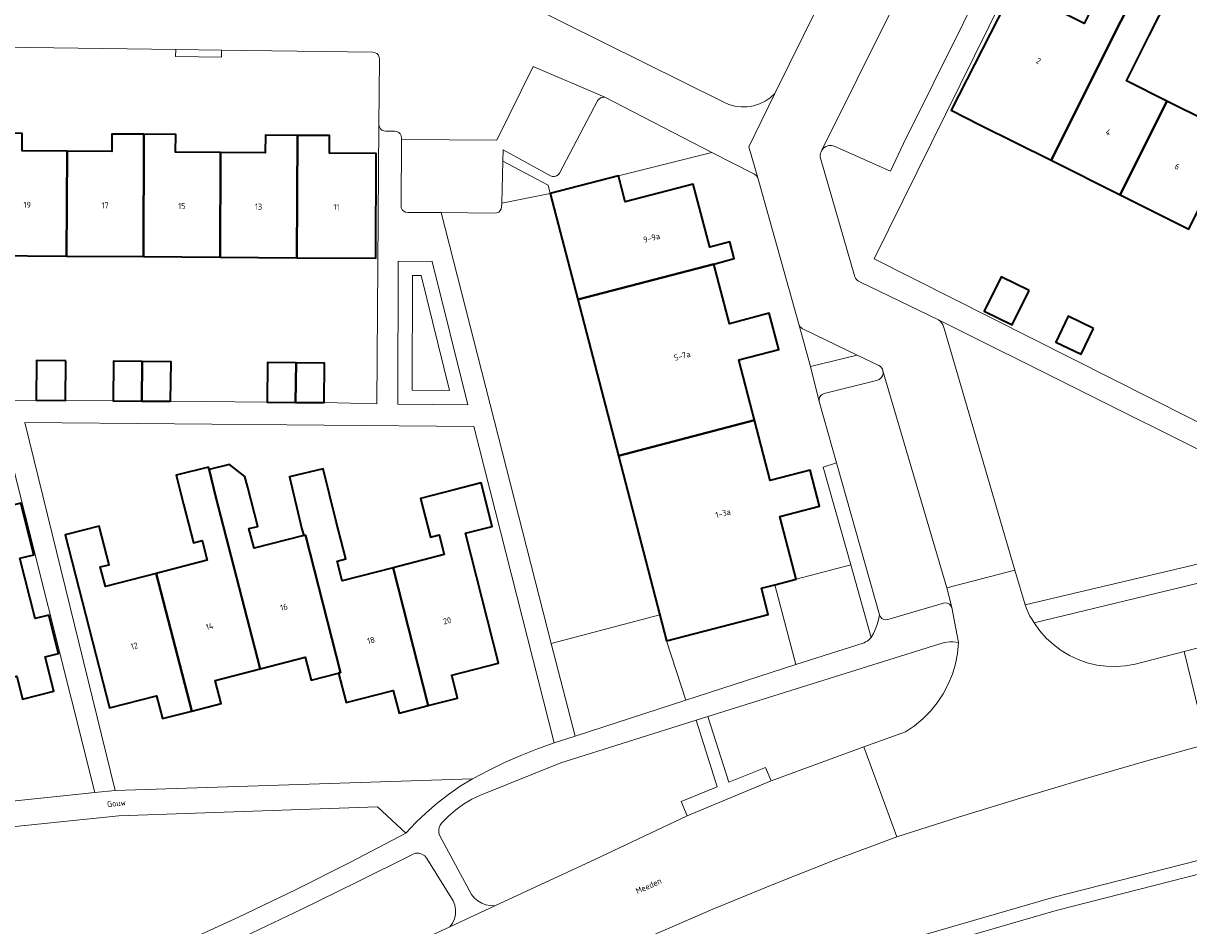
# Model space of a CAD drawing. Header units: metres. Extents: x 229229 to 231729, y 593167 to 595667.
# Tile 149 of 256: x 230877 to 230963, y 593608 to 593675. Entities that reach past the tile are written whole.
import ezdxf
from ezdxf.enums import TextEntityAlignment as Align

# ---------------------------------------------------------------- set-up
doc = ezdxf.new("R2010")
doc.units = ezdxf.units.M
for name, color, linetype, lineweight in [('B-WE-GR-GROENVOORZIENING-GV', 80, 'Continuous', 18), ('B-WE-OG-BEBOUWING-GV', 7, 'Continuous', 35), ('B-WE-OG-BEBOUWING-T18', 10, 'Continuous', 18), ('B-WE-OG-BEBOUWING_SCHUUR-GV', 7, 'Continuous', 35), ('B-WE-OG-TERREIN_ERF-GV', 7, 'Continuous', 18), ('B-WE-OG-TOPOGRAFIE-T18', 10, 'Continuous', 18), ('B-WE-OG-WATER-GV', 130, 'Continuous', 18), ('B-WE-OG-WATER_SLOOT-GV', 120, 'Continuous', 18), ('B-WE-VH-VERHARDING_GESLOTEN-GV', 252, 'Continuous', 18), ('B-WE-VH-VERHARDING_OPEN-GV', 252, 'Continuous', 18)]:
    doc.layers.add(name, color=color, linetype=linetype, lineweight=lineweight)
doc.styles.add('NLCS-ISO-M250-T18', font='NLCS-ISO.ttf', dxfattribs={"height": 0.45})

msp = doc.modelspace()

# ---------------------------------------------------------------- linework, layer by layer
at = {"layer": 'B-WE-GR-GROENVOORZIENING-GV'}
for points in [[(230912.208, 593661.628), (230915.79, 593662.34), (230915.648, 593662.949), (230912.293, 593664.735)], [(230944.601, 593652.975), (230944.721, 593652.871), (230944.825, 593652.753), (230944.913, 593652.621), (230944.982, 593652.479), (230945.032, 593652.329), (230950.259, 593634.381), (230951.031, 593631.819), (230975.425, 593637.576)], [(230940.48, 593649.184), (230940.44, 593649.303), (230940.376, 593649.412), (230940.291, 593649.505), (230940.188, 593649.578), (230940.073, 593649.629), (230938.572, 593650.353), (230935.115, 593649.501), (230935.753, 593646.914), (230935.743, 593647.065), (230935.781, 593647.212), (230935.864, 593647.34), (230935.983, 593647.434), (230936.125, 593647.487), (230940.014, 593648.458), (230940.192, 593648.527), (230940.34, 593648.648), (230940.444, 593648.808), (230940.492, 593648.993)], [(230938.095, 593634.784), (230934.04, 593633.713), (230932.469, 593633.3), (230934.03, 593627.396), (230939.082, 593629.007), (230939.201, 593629.058), (230939.314, 593629.123), (230939.418, 593629.2), (230939.513, 593629.288), (230939.597, 593629.387)], [(230924.44, 593629.15), (230923.93, 593631.08), (230915.886, 593628.938), (230917.659, 593622.069), (230925.855, 593624.752)], [(230946.09, 593629.011), (230945.877, 593629.055), (230945.661, 593629.077), (230945.444, 593629.077), (230945.228, 593629.056), (230945.015, 593629.012), (230927.494, 593623.538), (230929.045, 593618.658), (230931.765, 593619.755), (230932.181, 593618.766), (230939.056, 593621.278), (230942.154, 593622.398), (230942.819, 593622.845), (230943.437, 593623.354), (230944.002, 593623.922), (230944.509, 593624.543), (230944.952, 593625.211), (230945.327, 593625.918), (230945.631, 593626.66), (230945.861, 593627.427), (230946.015, 593628.213)], [(230925.505, 593617.23), (230928.197, 593618.316), (230926.638, 593623.266), (230916.601, 593620.097), (230910.645, 593617.703), (230910.001, 593617.383), (230909.384, 593617.013), (230908.799, 593616.594), (230908.25, 593616.129), (230907.74, 593615.622), (230907.64, 593615.461), (230907.573, 593615.283), (230907.54, 593615.097), (230907.542, 593614.907), (230907.58, 593614.721), (230909.974, 593610.312), (230910.185, 593610.056), (230910.438, 593609.84), (230910.724, 593609.671), (230911.034, 593609.553), (230911.361, 593609.492), (230911.693, 593609.487), (230919.109, 593612.928), (230925.959, 593616.149)], [(230905.099, 593614.87), (230902.996, 593616.821), (230883.812, 593616.149), (230839.81, 593611.638), (230846.457, 593593.158), (230847.167, 593591.177), (230851.885, 593592.65), (230856.582, 593594.191), (230861.256, 593595.798), (230865.906, 593597.472), (230870.533, 593599.212), (230875.134, 593601.018), (230879.708, 593602.889), (230884.256, 593604.825), (230888.489, 593606.697), (230892.691, 593608.638), (230896.861, 593610.647), (230900.997, 593612.725)]]:
    msp.add_lwpolyline(points, close=True, dxfattribs=at)
for points in [[(230925.957, 593602.229), (230953.072, 593610.102), (230984.584, 593618.147), (231003.177, 593622.631), (231006.744, 593622.092), (231017.496, 593622.414), (231030.312, 593624.551), (231045.531, 593628.781), (231096.96, 593645.097), (231127.052, 593654.788), (231132.727, 593656.207)], [(230975.831, 593636.311), (230951.707, 593630.473), (230952.124, 593629.889), (230952.598, 593629.35), (230953.124, 593628.862), (230953.698, 593628.431), (230954.312, 593628.06), (230954.961, 593627.754), (230955.638, 593627.516), (230956.336, 593627.348), (230957.047, 593627.252), (230957.764, 593627.229), (230958.48, 593627.28), (230959.187, 593627.403), (230962.824, 593628.363), (231047.585, 593650.197)], [(230964.513, 593621.48), (230959.891, 593620.181), (230955.28, 593618.844), (230950.68, 593617.47), (230946.092, 593616.058), (230941.515, 593614.608), (230936.933, 593612.889), (230932.38, 593611.096), (230927.857, 593609.229), (230923.364, 593607.289)], [(230908.348, 593607.91), (230908.55, 593608.191), (230908.693, 593608.507), (230908.772, 593608.844), (230908.783, 593609.19), (230908.726, 593609.532), (230908.604, 593609.856), (230906.655, 593613.002), (230906.499, 593613.191), (230906.294, 593613.324), (230906.057, 593613.387), (230905.812, 593613.376), (230905.583, 593613.29), (230901.471, 593611.228), (230897.336, 593609.211), (230893.178, 593607.241)]]:
    msp.add_lwpolyline(points, dxfattribs=at)
at = {"layer": 'B-WE-OG-BEBOUWING-GV'}
for points in [[(230958.238, 593680.539), (230955.784, 593675.707), (230955.404, 593674.944), (230950.162, 593677.609), (230945.54, 593668.515), (230947.73, 593667.42), (230952.97, 593664.8), (230958.13, 593675.12), (230959.585, 593677.979), (230960.077, 593677.729), (230960.863, 593679.273), (230960.885, 593679.316), (230958.288, 593680.638)], [(230952.97, 593664.8), (230958.08, 593662.23), (230961.54, 593669.19), (230958.55, 593670.69), (230960.24, 593674.06), (230961.673, 593676.917), (230960.077, 593677.729), (230959.585, 593677.979), (230958.13, 593675.12)], [(230958.08, 593662.23), (230963.18, 593659.68), (230968.32, 593670.01), (230970.206, 593673.764), (230968.096, 593674.824), (230966.21, 593671.07), (230964.52, 593667.7), (230961.54, 593669.19)], [(230879.936, 593657.697), (230879.968, 593665.475), (230876.64, 593665.5), (230876.65, 593666.8), (230874.12, 593666.82), (230874.08, 593657.74)], [(230885.632, 593657.656), (230885.666, 593666.735), (230883.3, 593666.75), (230883.29, 593665.45), (230879.968, 593665.475), (230879.936, 593657.697)], [(230885.666, 593666.735), (230885.632, 593657.656), (230891.318, 593657.614), (230891.352, 593665.385), (230888.02, 593665.41), (230888.03, 593666.72)], [(230897.014, 593657.573), (230897.06, 593666.65), (230894.68, 593666.67), (230894.67, 593665.36), (230891.352, 593665.385), (230891.318, 593657.614)], [(230897.06, 593666.65), (230897.014, 593657.573), (230902.86, 593657.53), (230902.9, 593665.3), (230899.43, 593665.33), (230899.44, 593666.63)], [(230917.841, 593654.471), (230927.93, 593657.1), (230929.46, 593657.51), (230929.13, 593658.76), (230927.64, 593658.36), (230926.41, 593663.02), (230921.37, 593661.72), (230920.87, 593663.65), (230915.79, 593662.34)], [(230930.955, 593645.515), (230929.79, 593649.99), (230932.75, 593650.76), (230932.05, 593653.45), (230929.1, 593652.67), (230927.93, 593657.1), (230917.841, 593654.471), (230920.861, 593642.884)], [(230879.88, 593649.92), (230877.7, 593649.94), (230877.67, 593647.01), (230879.85, 593646.99)], [(230885.55, 593649.87), (230883.42, 593649.89), (230883.39, 593646.96), (230885.523, 593646.94)], [(230885.55, 593649.87), (230885.523, 593646.94), (230887.65, 593646.92), (230887.68, 593649.85)], [(230896.95, 593649.77), (230894.83, 593649.79), (230894.8, 593646.86), (230896.922, 593646.84)], [(230896.922, 593646.84), (230899.04, 593646.82), (230899.07, 593649.75), (230896.95, 593649.77)], [(230930.955, 593645.515), (230920.861, 593642.884), (230924.44, 593629.15), (230931.98, 593631.1), (230931.48, 593633.04), (230932.469, 593633.3), (230934.04, 593633.713), (230932.83, 593638.36), (230935.78, 593639.13), (230935.08, 593641.81), (230932.12, 593641.04)], [(230886.589, 593634.15), (230889.219, 593623.93), (230891.39, 593624.49), (230890.95, 593626.19), (230894.3, 593627.058), (230890.984, 593639.904), (230890.506, 593641.859), (230890.465, 593642.028), (230888.055, 593641.437), (230888.61, 593639.29), (230889.35, 593636.42), (230890, 593636.58), (230890.37, 593635.13)], [(230894.3, 593627.058), (230897.63, 593627.92), (230898.07, 593626.22), (230900.11, 593626.75), (230900.246, 593626.785), (230897.656, 593636.995), (230897.52, 593636.96), (230893.84, 593636.01), (230893.46, 593637.47), (230894.11, 593637.64), (230893.37, 593640.52), (230893.158, 593641.342), (230892.008, 593642.227), (230890.506, 593641.859), (230890.984, 593639.904)], [(230897.39, 593637.44), (230897.52, 593636.96), (230897.656, 593636.995), (230900.246, 593626.785), (230900.11, 593626.75), (230900.67, 593624.58), (230904.15, 593625.47), (230904.59, 593623.78), (230906.76, 593624.34), (230904.16, 593634.565), (230900.38, 593633.59), (230900, 593635.05), (230900.65, 593635.22), (230899.91, 593638.09), (230898.971, 593641.907), (230896.455, 593641.312)], [(230908.69, 593640.35), (230906.18, 593639.71), (230906.92, 593636.83), (230907.57, 593637), (230907.94, 593635.54), (230904.16, 593634.565), (230906.76, 593624.34), (230908.93, 593624.9), (230908.5, 593626.59), (230911.98, 593627.48), (230909.514, 593637.126), (230911.499, 593637.632), (230910.677, 593640.857)], [(230876.477, 593635.276), (230877.502, 593635.536), (230876.53, 593639.367), (230872.226, 593638.275), (230872.01, 593639.12), (230869.639, 593638.506), (230872.884, 593625.64), (230876.24, 593626.51), (230876.67, 593624.81), (230878.98, 593625.41), (230878.334, 593627.955), (230879.337, 593628.21), (230878.617, 593631.047), (230877.614, 593630.793)], [(230889.219, 593623.93), (230886.589, 593634.15), (230882.81, 593633.17), (230882.43, 593634.63), (230883.08, 593634.79), (230882.34, 593637.66), (230879.82, 593637.01), (230883.12, 593624.16), (230886.61, 593625.06), (230887.05, 593623.37)]]:
    msp.add_lwpolyline(points, close=True, dxfattribs=at)
at = {"layer": 'B-WE-OG-BEBOUWING_SCHUUR-GV'}
for points in [[(230951.329, 593655.141), (230949.246, 593656.161), (230947.994, 593653.603), (230950.077, 593652.583)], [(230956.11, 593652.331), (230954.22, 593653.233), (230953.302, 593651.309), (230955.192, 593650.407)]]:
    msp.add_lwpolyline(points, close=True, dxfattribs=at)
at = {"layer": 'B-WE-OG-TERREIN_ERF-GV'}
for points in [[(230907.931, 593679.423), (230928.624, 593669.141), (230929.048, 593668.952), (230929.496, 593668.826), (230929.956, 593668.765), (230930.421, 593668.771), (230930.88, 593668.843), (230931.324, 593668.98), (230931.743, 593669.179), (230932.13, 593669.437), (230932.476, 593669.747), (230968.548, 593742.8)], [(230963.18, 593659.68), (230958.08, 593662.23), (230952.97, 593664.8), (230947.73, 593667.42), (230945.54, 593668.515), (230950.162, 593677.609), (230955.404, 593674.944), (230955.784, 593675.707), (230958.238, 593680.539), (230958.288, 593680.638), (230952.58, 593683.33), (230939.839, 593657.498), (230977.889, 593638.292)], [(230978.751, 593670.559), (230960.863, 593679.273), (230960.077, 593677.729), (230961.673, 593676.917), (230960.24, 593674.06), (230958.55, 593670.69), (230961.54, 593669.19), (230964.52, 593667.7)], [(230869.902, 593646.978), (230877.67, 593647.01), (230877.7, 593649.94), (230879.88, 593649.92), (230879.85, 593646.99), (230883.39, 593646.96), (230883.42, 593649.89), (230885.55, 593649.87), (230887.68, 593649.85), (230887.65, 593646.92), (230894.8, 593646.86), (230894.83, 593649.79), (230896.95, 593649.77), (230899.07, 593649.75), (230899.04, 593646.82), (230902.935, 593646.737), (230903.101, 593667.421), (230903.149, 593672.309), (230903.126, 593672.463), (230903.057, 593672.603), (230902.948, 593672.715), (230902.81, 593672.787), (230902.656, 593672.814), (230891.427, 593672.973), (230891.421, 593672.459), (230888.022, 593672.507), (230888.028, 593673.021), (230875.373, 593673.2)], [(230851.111, 593614.649), (230882.028, 593617.881), (230875.136, 593645.385)], [(230876.53, 593639.367), (230877.502, 593635.536), (230876.477, 593635.276), (230877.614, 593630.793), (230878.617, 593631.047), (230879.337, 593628.21), (230878.334, 593627.955), (230878.98, 593625.41), (230876.67, 593624.81)]]:
    msp.add_lwpolyline(points, dxfattribs=at)
for points in [[(230897.06, 593666.65), (230899.44, 593666.63), (230899.43, 593665.33), (230902.9, 593665.3), (230902.86, 593657.53), (230897.014, 593657.573), (230891.318, 593657.614), (230885.632, 593657.656), (230879.936, 593657.697), (230874.08, 593657.74), (230874.12, 593666.82), (230876.65, 593666.8), (230876.64, 593665.5), (230879.968, 593665.475), (230883.29, 593665.45), (230883.3, 593666.75), (230885.666, 593666.735), (230888.03, 593666.72), (230888.02, 593665.41), (230891.352, 593665.385), (230894.67, 593665.36), (230894.68, 593666.67)], [(230934.232, 593652.652), (230931.191, 593663.5), (230931.162, 593663.567), (230931.122, 593663.628), (230931.073, 593663.681), (230931.016, 593663.726), (230930.952, 593663.761), (230927.792, 593665.387), (230920.87, 593663.65), (230921.37, 593661.72), (230926.41, 593663.02), (230927.64, 593658.36), (230929.13, 593658.76), (230929.46, 593657.51), (230927.93, 593657.1), (230929.1, 593652.67), (230932.05, 593653.45), (230932.75, 593650.76), (230929.79, 593649.99), (230930.955, 593645.515), (230932.12, 593641.04), (230935.08, 593641.81), (230935.78, 593639.13), (230932.83, 593638.36), (230934.04, 593633.713), (230938.095, 593634.784), (230936.049, 593642.032), (230937.043, 593642.345), (230935.753, 593646.914), (230935.115, 593649.501)], [(230917.841, 593654.471), (230915.79, 593662.34), (230912.208, 593661.628), (230912.201, 593661.356), (230912.173, 593661.204), (230912.099, 593661.067), (230911.987, 593660.96), (230911.848, 593660.892), (230911.694, 593660.87), (230907.704, 593660.926), (230915.886, 593628.938), (230923.93, 593631.08), (230924.44, 593629.15), (230920.861, 593642.884)], [(230910.143, 593645.058), (230876.848, 593645.334), (230883.531, 593618.042), (230910.047, 593618.909), (230911.215, 593619.533), (230912.406, 593620.113), (230913.619, 593620.647), (230914.851, 593621.134), (230916.1, 593621.574)], [(230908.93, 593624.9), (230906.76, 593624.34), (230904.59, 593623.78), (230904.15, 593625.47), (230900.67, 593624.58), (230900.11, 593626.75), (230898.07, 593626.22), (230897.63, 593627.92), (230894.3, 593627.058), (230890.95, 593626.19), (230891.39, 593624.49), (230889.219, 593623.93), (230887.05, 593623.37), (230886.61, 593625.06), (230883.12, 593624.16), (230879.82, 593637.01), (230882.34, 593637.66), (230883.08, 593634.79), (230882.43, 593634.63), (230882.81, 593633.17), (230886.589, 593634.15), (230890.37, 593635.13), (230890, 593636.58), (230889.35, 593636.42), (230888.61, 593639.29), (230888.055, 593641.437), (230890.465, 593642.028), (230890.506, 593641.859), (230892.008, 593642.227), (230893.158, 593641.342), (230893.37, 593640.52), (230894.11, 593637.64), (230893.46, 593637.47), (230893.84, 593636.01), (230897.52, 593636.96), (230897.39, 593637.44), (230896.455, 593641.312), (230898.971, 593641.907), (230899.91, 593638.09), (230900.65, 593635.22), (230900, 593635.05), (230900.38, 593633.59), (230904.16, 593634.565), (230907.94, 593635.54), (230907.57, 593637), (230906.92, 593636.83), (230906.18, 593639.71), (230908.69, 593640.35), (230910.677, 593640.857), (230911.499, 593637.632), (230909.514, 593637.126), (230911.98, 593627.48), (230908.5, 593626.59)]]:
    msp.add_lwpolyline(points, close=True, dxfattribs=at)
at = {"layer": 'B-WE-OG-WATER-GV'}
msp.add_lwpolyline([(231127.327, 593653.826), (231097.264, 593644.144), (231045.816, 593627.822), (231030.529, 593623.574), (231017.594, 593621.417), (231006.684, 593621.09), (231003.221, 593621.613), (230984.824, 593617.177), (230953.335, 593609.138), (230926.55, 593601.36)], dxfattribs=at)
at = {"layer": 'B-WE-OG-WATER_SLOOT-GV'}
for points in [[(231132.727, 593656.207), (231127.052, 593654.788), (231096.96, 593645.097), (231045.531, 593628.781), (231030.312, 593624.551), (231017.496, 593622.414), (231006.744, 593622.092), (231003.177, 593622.631), (230984.584, 593618.147), (230953.072, 593610.102), (230925.957, 593602.229)], [(230926.55, 593601.36), (230953.335, 593609.138), (230984.824, 593617.177), (231003.221, 593621.613), (231006.684, 593621.09), (231017.594, 593621.417), (231030.529, 593623.574), (231045.816, 593627.822), (231097.264, 593644.144), (231127.327, 593653.826)]]:
    msp.add_lwpolyline(points, dxfattribs=at)
at = {"layer": 'B-WE-VH-VERHARDING_GESLOTEN-GV'}
for points in [[(230968.548, 593742.8), (230932.476, 593669.747), (230930.547, 593665.795), (230931.191, 593663.5), (230934.232, 593652.652), (230934.284, 593652.549), (230934.351, 593652.456), (230934.433, 593652.374), (230934.527, 593652.308), (230934.631, 593652.257), (230938.572, 593650.353), (230940.073, 593649.629), (230940.188, 593649.578), (230940.291, 593649.505), (230940.376, 593649.412), (230940.44, 593649.303), (230940.48, 593649.184), (230945.212, 593633.065), (230950.259, 593634.381), (230945.032, 593652.329), (230944.982, 593652.479), (230944.913, 593652.621), (230944.825, 593652.753), (230944.721, 593652.871), (230944.601, 593652.975), (230938.762, 593655.792), (230938.668, 593655.834), (230938.584, 593655.893), (230938.511, 593655.965), (230938.453, 593656.049), (230938.41, 593656.143), (230935.853, 593664.958), (230935.833, 593665.078), (230935.833, 593665.2), (230935.852, 593665.32), (230935.89, 593665.436), (230935.946, 593665.544), (230946.452, 593686.711)], [(231047.585, 593650.197), (230962.824, 593628.363), (230964.513, 593621.48)], [(230975.425, 593637.576), (230951.031, 593631.819), (230951.132, 593631.534), (230951.251, 593631.256), (230951.387, 593630.986), (230951.539, 593630.724), (230951.707, 593630.473), (230975.831, 593636.311)], [(230893.178, 593607.241), (230897.336, 593609.211), (230901.471, 593611.228), (230905.583, 593613.29), (230905.812, 593613.376), (230906.057, 593613.387), (230906.294, 593613.324), (230906.499, 593613.191), (230906.655, 593613.002), (230908.604, 593609.856), (230908.726, 593609.532), (230908.783, 593609.19), (230908.772, 593608.844), (230908.693, 593608.507), (230908.55, 593608.191), (230908.348, 593607.91), (230911.693, 593609.487), (230911.361, 593609.492), (230911.034, 593609.553), (230910.724, 593609.671), (230910.438, 593609.84), (230910.185, 593610.056), (230909.974, 593610.312), (230907.58, 593614.721), (230907.542, 593614.907), (230907.54, 593615.097), (230907.573, 593615.283), (230907.64, 593615.461), (230907.74, 593615.622), (230908.25, 593616.129), (230908.799, 593616.594), (230909.384, 593617.013), (230910.001, 593617.383), (230910.645, 593617.703), (230916.601, 593620.097), (230926.638, 593623.266), (230927.494, 593623.538), (230945.015, 593629.012), (230945.228, 593629.056), (230945.444, 593629.077), (230945.661, 593629.077), (230945.877, 593629.055), (230946.09, 593629.011), (230945.592, 593631.611), (230945.525, 593631.75), (230945.418, 593631.86), (230945.282, 593631.93), (230945.129, 593631.953), (230944.978, 593631.927), (230940.853, 593630.723), (230940.697, 593630.703), (230940.542, 593630.733), (230940.404, 593630.809), (230940.297, 593630.924), (230940.231, 593631.067), (230940.164, 593630.711), (230940.066, 593630.363), (230939.938, 593630.024), (230939.781, 593629.698), (230939.597, 593629.387), (230939.513, 593629.288), (230939.418, 593629.2), (230939.314, 593629.123), (230939.201, 593629.058), (230939.082, 593629.007), (230934.03, 593627.396), (230925.855, 593624.752), (230917.659, 593622.069), (230916.1, 593621.574), (230914.851, 593621.134), (230913.619, 593620.647), (230912.406, 593620.113), (230911.215, 593619.533), (230910.047, 593618.909), (230909.136, 593618.35), (230908.256, 593617.743), (230907.41, 593617.089), (230906.6, 593616.391), (230905.829, 593615.651), (230905.099, 593614.87), (230900.997, 593612.725), (230896.861, 593610.647), (230892.691, 593608.638), (230888.489, 593606.697)]]:
    msp.add_lwpolyline(points, dxfattribs=at)
for points in [[(230927.494, 593623.538), (230926.638, 593623.266), (230928.197, 593618.316), (230925.505, 593617.23), (230925.959, 593616.149), (230932.181, 593618.766), (230931.765, 593619.755), (230929.045, 593618.658)], [(230918.904, 593605.276), (230923.364, 593607.289), (230927.857, 593609.229), (230932.38, 593611.096), (230936.933, 593612.889), (230941.515, 593614.608), (230939.056, 593621.278), (230932.181, 593618.766), (230925.959, 593616.149), (230919.109, 593612.928), (230911.693, 593609.487), (230908.348, 593607.91), (230860.306, 593585.687), (230863.465, 593579.445), (230870.806, 593583), (230872.494, 593583.774), (230903.445, 593597.901)]]:
    msp.add_lwpolyline(points, close=True, dxfattribs=at)
at = {"layer": 'B-WE-VH-VERHARDING_OPEN-GV'}
for points in [[(230950.876, 593683.943), (230946.695, 593686.09), (230946.572, 593686.17), (230946.479, 593686.284), (230946.425, 593686.421), (230946.416, 593686.568), (230946.452, 593686.711), (230935.946, 593665.544), (230936.082, 593665.707), (230936.258, 593665.826), (230936.459, 593665.892), (230936.671, 593665.899), (230936.877, 593665.848), (230941.031, 593663.989), (230942.017, 593666.06)], [(230888.028, 593673.021), (230888.022, 593672.507), (230891.421, 593672.459), (230891.427, 593672.973)], [(230919.303, 593669.209), (230919.378, 593669.315), (230919.476, 593669.398), (230919.592, 593669.455), (230919.719, 593669.481), (230919.848, 593669.475), (230914.537, 593671.755), (230911.838, 593666.299), (230904.776, 593666.357), (230904.737, 593661.427), (230904.761, 593661.272), (230904.831, 593661.131), (230904.942, 593661.019), (230905.082, 593660.948), (230905.237, 593660.923), (230907.704, 593660.926), (230911.694, 593660.87), (230911.848, 593660.892), (230911.987, 593660.96), (230912.099, 593661.067), (230912.173, 593661.204), (230912.201, 593661.356), (230912.208, 593661.628), (230912.293, 593664.735), (230912.316, 593665.58), (230915.815, 593663.65), (230915.964, 593663.596), (230916.123, 593663.592), (230916.275, 593663.638), (230916.405, 593663.729), (230916.5, 593663.856)], [(230919.848, 593669.475), (230919.719, 593669.481), (230919.592, 593669.455), (230919.476, 593669.398), (230919.378, 593669.315), (230919.303, 593669.209), (230916.5, 593663.856), (230916.405, 593663.729), (230916.275, 593663.638), (230916.123, 593663.592), (230915.964, 593663.596), (230915.815, 593663.65), (230912.316, 593665.58), (230912.293, 593664.735), (230915.648, 593662.949), (230915.79, 593662.34), (230920.87, 593663.65), (230927.792, 593665.387)], [(230909.695, 593646.652), (230907.048, 593657.303), (230904.538, 593657.325), (230904.501, 593646.712)], [(230904.538, 593657.325), (230907.048, 593657.303), (230909.695, 593646.652), (230904.501, 593646.712)], [(230908.345, 593647.72), (230906.223, 593656.257), (230905.587, 593656.263), (230905.557, 593647.753)], [(230908.345, 593647.72), (230905.557, 593647.753), (230905.587, 593656.263), (230906.223, 593656.257)], [(230934.631, 593652.257), (230934.527, 593652.308), (230934.433, 593652.374), (230934.351, 593652.456), (230934.284, 593652.549), (230934.232, 593652.652), (230935.115, 593649.501), (230938.572, 593650.353)], [(230940.48, 593649.184), (230940.492, 593648.993), (230940.444, 593648.808), (230940.34, 593648.648), (230940.192, 593648.527), (230940.014, 593648.458), (230936.125, 593647.487), (230935.983, 593647.434), (230935.864, 593647.34), (230935.781, 593647.212), (230935.743, 593647.065), (230935.753, 593646.914), (230937.043, 593642.345), (230940.231, 593631.067), (230940.297, 593630.924), (230940.404, 593630.809), (230940.542, 593630.733), (230940.697, 593630.703), (230940.853, 593630.723), (230944.978, 593631.927), (230945.129, 593631.953), (230945.282, 593631.93), (230945.418, 593631.86), (230945.525, 593631.75), (230945.592, 593631.611), (230945.212, 593633.065)], [(230937.043, 593642.345), (230936.049, 593642.032), (230938.095, 593634.784), (230939.597, 593629.387), (230939.781, 593629.698), (230939.938, 593630.024), (230940.066, 593630.363), (230940.164, 593630.711), (230940.231, 593631.067)], [(230962.824, 593628.363), (230959.187, 593627.403), (230958.48, 593627.28), (230957.764, 593627.229), (230957.047, 593627.252), (230956.336, 593627.348), (230955.638, 593627.516), (230954.961, 593627.754), (230954.312, 593628.06), (230953.698, 593628.431), (230953.124, 593628.862), (230952.598, 593629.35), (230952.124, 593629.889), (230951.707, 593630.473), (230951.539, 593630.724), (230951.387, 593630.986), (230951.251, 593631.256), (230951.132, 593631.534), (230951.031, 593631.819), (230950.259, 593634.381), (230945.212, 593633.065), (230945.592, 593631.611), (230946.09, 593629.011), (230946.015, 593628.213), (230945.861, 593627.427), (230945.631, 593626.66), (230945.327, 593625.918), (230944.952, 593625.211), (230944.509, 593624.543), (230944.002, 593623.922), (230943.437, 593623.354), (230942.819, 593622.845), (230942.154, 593622.398), (230939.056, 593621.278), (230941.515, 593614.608), (230946.092, 593616.058), (230950.68, 593617.47), (230955.28, 593618.844), (230959.891, 593620.181), (230964.513, 593621.48)], [(230925.855, 593624.752), (230934.03, 593627.396), (230932.469, 593633.3), (230931.48, 593633.04), (230931.98, 593631.1), (230924.44, 593629.15)], [(230910.047, 593618.909), (230883.531, 593618.042), (230882.028, 593617.881), (230851.111, 593614.649), (230842.463, 593613.744), (230840.207, 593619.954), (230839.252, 593619.722), (230839.115, 593619.701), (230838.978, 593619.722), (230838.852, 593619.781), (230838.75, 593619.873), (230838.678, 593619.992), (230839.924, 593616.129), (230838.424, 593615.53), (230839.81, 593611.638), (230883.812, 593616.149), (230902.996, 593616.821), (230905.099, 593614.87), (230905.829, 593615.651), (230906.6, 593616.391), (230907.41, 593617.089), (230908.256, 593617.743), (230909.136, 593618.35)]]:
    msp.add_lwpolyline(points, close=True, dxfattribs=at)
for points in [[(230950.876, 593683.943), (230942.017, 593666.06), (230941.031, 593663.989), (230936.877, 593665.848), (230936.671, 593665.899), (230936.459, 593665.892), (230936.258, 593665.826), (230936.082, 593665.707), (230935.946, 593665.544), (230935.89, 593665.436), (230935.852, 593665.32), (230935.833, 593665.2), (230935.833, 593665.078), (230935.853, 593664.958), (230938.41, 593656.143), (230938.453, 593656.049), (230938.511, 593655.965), (230938.584, 593655.893), (230938.668, 593655.834), (230938.762, 593655.792), (230944.601, 593652.975), (230975.425, 593637.576)], [(230977.889, 593638.292), (230939.839, 593657.498), (230952.58, 593683.33)], [(230875.373, 593673.2), (230888.028, 593673.021), (230891.427, 593672.973), (230902.656, 593672.814), (230902.81, 593672.787), (230902.948, 593672.715), (230903.057, 593672.603), (230903.126, 593672.463), (230903.149, 593672.309), (230903.101, 593667.421), (230903.131, 593667.274), (230903.205, 593667.144), (230903.316, 593667.043), (230903.453, 593666.982), (230903.602, 593666.966), (230904.276, 593666.967), (230904.431, 593666.942), (230904.572, 593666.871), (230904.683, 593666.759), (230904.753, 593666.619), (230904.777, 593666.463), (230904.776, 593666.357), (230911.838, 593666.299), (230914.537, 593671.755), (230919.848, 593669.475), (230927.792, 593665.387), (230930.952, 593663.761), (230931.016, 593663.726), (230931.073, 593663.681), (230931.122, 593663.628), (230931.162, 593663.567), (230931.191, 593663.5), (230930.547, 593665.795), (230932.476, 593669.747), (230932.13, 593669.437), (230931.743, 593669.179), (230931.324, 593668.98), (230930.88, 593668.843), (230930.421, 593668.771), (230929.956, 593668.765), (230929.496, 593668.826), (230929.048, 593668.952), (230928.624, 593669.141), (230907.931, 593679.423)], [(230875.136, 593645.385), (230882.028, 593617.881), (230883.531, 593618.042), (230876.848, 593645.334), (230910.143, 593645.058), (230916.1, 593621.574), (230917.659, 593622.069), (230915.886, 593628.938), (230907.704, 593660.926), (230905.237, 593660.923), (230905.082, 593660.948), (230904.942, 593661.019), (230904.831, 593661.131), (230904.761, 593661.272), (230904.737, 593661.427), (230904.776, 593666.357), (230904.777, 593666.463), (230904.753, 593666.619), (230904.683, 593666.759), (230904.572, 593666.871), (230904.431, 593666.942), (230904.276, 593666.967), (230903.602, 593666.966), (230903.453, 593666.982), (230903.316, 593667.043), (230903.205, 593667.144), (230903.131, 593667.274), (230903.101, 593667.421), (230902.935, 593646.737), (230899.04, 593646.82), (230896.922, 593646.84), (230894.8, 593646.86), (230887.65, 593646.92), (230885.523, 593646.94), (230883.39, 593646.96), (230879.85, 593646.99), (230877.67, 593647.01), (230869.902, 593646.978)]]:
    msp.add_lwpolyline(points, dxfattribs=at)

# ---------------------------------------------------------------- texts
at = {"layer": 'B-WE-OG-BEBOUWING-T18', "style": 'NLCS-ISO-M250-T18'}
for s, rotation, p in [('2', 333.4, (230952.022, 593672.176)), ('4', 333.4, (230957.198, 593666.893)), ('6', 333.5, (230962.302, 593664.337)), ('19', 359.6, (230877.012, 593661.497)), ('11', 359.6, (230899.942, 593661.325)), ('9-9a', 14.5, (230923.322, 593659.044)), ('5-7a', 14.7, (230925.591, 593650.29)), ('1-3a', 14.5, (230928.621, 593638.603)), ('16', 14.4, (230896.055, 593631.644)), ('14', 14.5, (230890.538, 593630.215)), ('20', 14.3, (230908.163, 593630.633)), ('18', 14.4, (230902.509, 593629.179)), ('12', 14.4, (230884.953, 593628.764))]:
    msp.add_text(s, height=0.45, rotation=rotation, dxfattribs=at).set_placement(p, align=Align.MIDDLE)
for s, p in [('17', (230882.785, 593661.454)), ('15', (230888.477, 593661.406)), ('13', (230894.173, 593661.364))]:
    msp.add_text(s, height=0.45, dxfattribs=at).set_placement(p, align=Align.MIDDLE)
at = {"layer": 'B-WE-OG-TOPOGRAFIE-T18', "style": 'NLCS-ISO-M250-T18'}
for s, rotation, p in [('Gouw', 5.9, (230883.63, 593617.089)), ('Meeden', 24.3, (230923.102, 593610.963))]:
    msp.add_text(s, height=0.45, rotation=rotation, dxfattribs=at).set_placement(p, align=Align.MIDDLE)

doc.saveas('drawing.dxf')
